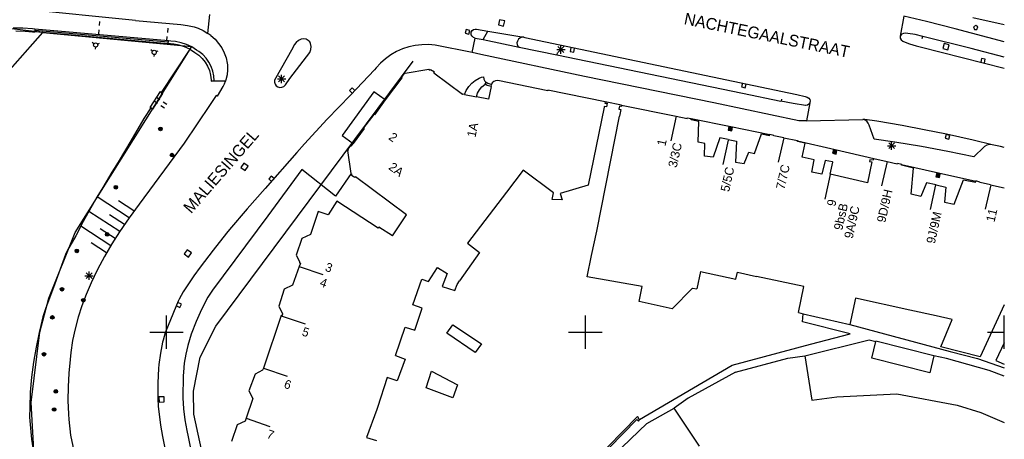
# Model space of a CAD drawing. Header units: millimetres. Extents: x 135944 to 142000, y 454200 to 456692.
# Tile 68 of 153: x 137182 to 137300, y 456037 to 456087. Entities that reach past the tile are written whole.
import ezdxf
from ezdxf.enums import TextEntityAlignment as Align

# ---------------------------------------------------------------- set-up
doc = ezdxf.new("R2010")
doc.units = ezdxf.units.MM
for name, color, linetype in [('TotaalGBKN2013_Bistad', 251, 'Continuous'), ('TotaalGBKN2013X$0$Contouren', 251, 'Continuous'), ('TotaalGBKN2013X$0$Xref', 251, 'Continuous')]:
    doc.layers.add(name, color=color, linetype=linetype)
doc.styles.add('TotaalGBKN2013X$0$GBKN binnenstad 2009$0$Standard', font='txt')

# ---------------------------------------------------------------- blocks, each defined once
blk = doc.blocks.new('TotaalGBKN2013X$0$GBKN binnenstad 2009')
at = {"layer": 'TotaalGBKN2013_Bistad'}
for p, q in [((137196311, 456087211), (137182831, 456088561)), ((137204951, 456085668), (137205191, 456087901)), ((137288017, 456087708), (137287582, 456085335)), ((137290701, 456087072), (137288017, 456087708)), ((137192018, 456087093), (137191969, 456086594)), ((137196311, 456087211), (137201711, 456086711)), ((137201711, 456086711), (137202521, 456086612)), ((137202521, 456086612), (137203317, 456086434)), ((137203317, 456086434), (137203781, 456086291)), ((137239760, 456087285), (137239628, 456086679)), ((137239628, 456086679), (137240234, 456086547)), ((137240366, 456087153), (137239760, 456087285)), ((137240234, 456086547), (137240366, 456087153)), ((137294136, 456086209), (137290701, 456087072)), ((137296244, 456087574), (137300000, 456086715)), ((137296587, 456086617), (137296337, 456086435)), ((137296337, 456086435), (137296441, 456086117)), ((137296837, 456086435), (137296587, 456086617)), ((137296734, 456086117), (137296837, 456086435)), ((137176884, 456076383), (137185210, 456085762)), ((137182855, 456086288), (137181696, 456086285)), ((137182003, 456085953), (137183147, 456085936)), ((137184011, 456086211), (137182855, 456086288)), ((137183147, 456085936), (137183991, 456085871)), ((137183991, 456085871), (137184269, 456085846)), ((137184291, 456086186), (137184011, 456086211)), ((137184291, 456086186), (137184269, 456085846)), ((137185210, 456085762), (137184269, 456085846)), ((137200211, 456084599), (137184285, 456086020)), ((137200226, 456084766), (137184291, 456086186)), ((137200195, 456084425), (137185210, 456085762)), ((137191920, 456086098), (137191867, 456085599)), ((137200059, 456085282), (137200007, 456084783)), ((137200156, 456086275), (137200109, 456085777)), ((137203781, 456086291), (137204380, 456086014)), ((137204380, 456086014), (137204951, 456085668)), ((137205311, 456085401), (137204951, 456085668)), ((137205311, 456085401), (137205796, 456084964)), ((137235785, 456086121), (137235659, 456085689)), ((137235659, 456085689), (137236091, 456085563)), ((137236217, 456085995), (137235785, 456086121)), ((137236091, 456085563), (137236217, 456085995)), ((137236351, 456085720), (137236369, 456085818)), ((137236372, 456085507), (137236351, 456085720)), ((137236369, 456085818), (137236470, 456085997)), ((137236469, 456085317), (137236372, 456085507)), ((137236629, 456085175), (137236469, 456085317)), ((137236470, 456085997), (137236630, 456086125)), ((137236630, 456086125), (137236828, 456086182)), ((137236828, 456086182), (137237020, 456086164)), ((137237020, 456086164), (137238373, 456085937)), ((137237781, 456084931), (137238373, 456085937)), ((137238373, 456085937), (137242644, 456085219)), ((137287582, 456085335), (137287560, 456085207)), ((137287671, 456085504), (137287582, 456085335)), ((137287769, 456085583), (137287671, 456085504)), ((137287974, 456085670), (137287769, 456085583)), ((137288197, 456085679), (137287974, 456085670)), ((137288486, 456085652), (137288197, 456085679)), ((137289380, 456085517), (137288486, 456085652)), ((137290258, 456085303), (137289380, 456085517)), ((137290194, 456085061), (137290258, 456085303)), ((137296055, 456083863), (137290258, 456085303)), ((137300000, 456084665), (137294136, 456086209)), ((137296441, 456086117), (137296734, 456086117)), ((137191339, 456084420), (137191136, 456084566)), ((137191769, 456084378), (137191996, 456084482)), ((137200195, 456084425), (137200226, 456084766)), ((137200461, 456084401), (137200195, 456084425)), ((137200501, 456084741), (137200226, 456084766)), ((137200872, 456084367), (137200461, 456084401)), ((137201061, 456084686), (137200501, 456084741)), ((137201529, 456084248), (137200872, 456084367)), ((137201735, 456084548), (137201061, 456084686)), ((137202166, 456084051), (137201529, 456084248)), ((137202390, 456084332), (137201735, 456084548)), ((137203014, 456084042), (137202390, 456084332)), ((137205796, 456084964), (137206224, 456084471)), ((137206224, 456084471), (137206589, 456083930)), ((137215233, 456084282), (137215071, 456083951)), ((137215464, 456084576), (137215233, 456084282)), ((137215753, 456084814), (137215464, 456084576)), ((137216085, 456084986), (137215753, 456084814)), ((137216111, 456084993), (137216085, 456084986)), ((137216391, 456085018), (137216111, 456084993)), ((137216667, 456084964), (137216391, 456085018)), ((137216917, 456084834), (137216667, 456084964)), ((137217120, 456084640), (137216917, 456084834)), ((137217190, 456084454), (137217120, 456084640)), ((137217255, 456084106), (137217190, 456084454)), ((137217241, 456083751), (137217255, 456084106)), ((137229701, 456084226), (137228933, 456084058)), ((137230482, 456084314), (137229701, 456084226)), ((137231268, 456084322), (137230482, 456084314)), ((137232051, 456084251), (137231268, 456084322)), ((137236487, 456083369), (137232051, 456084251)), ((137236487, 456083369), (137236829, 456085101)), ((137236829, 456085101), (137236629, 456085175)), ((137236829, 456085101), (137237781, 456084931)), ((137237781, 456084931), (137242111, 456084011)), ((137241881, 456084741), (137241825, 456084539)), ((137241825, 456084539), (137241849, 456084331)), ((137241849, 456084331), (137241948, 456084147)), ((137241884, 456084749), (137241881, 456084741)), ((137242002, 456084957), (137241884, 456084749)), ((137241948, 456084147), (137242108, 456084013)), ((137242183, 456085115), (137242002, 456084957)), ((137242405, 456085206), (137242183, 456085115)), ((137242644, 456085219), (137242405, 456085206)), ((137242644, 456085219), (137242781, 456085191)), ((137242781, 456085191), (137274274, 456078577)), ((137246717, 456083378), (137247425, 456084086)), ((137247425, 456083378), (137246717, 456084086)), ((137247071, 456083232), (137247071, 456084232)), ((137287560, 456085207), (137287570, 456085077)), ((137287570, 456085077), (137287696, 456084886)), ((137287696, 456084886), (137287879, 456084750)), ((137287879, 456084750), (137287956, 456084717)), ((137287956, 456084717), (137288698, 456084414)), ((137288698, 456084414), (137289467, 456084186)), ((137289467, 456084186), (137289973, 456084080)), ((137289973, 456084080), (137300000, 456081510)), ((137292809, 456084468), (137292655, 456083868)), ((137293409, 456084314), (137292809, 456084468)), ((137293255, 456083714), (137293409, 456084314)), ((137191518, 456084026), (137191493, 456083777)), ((137198332, 456083539), (137198129, 456083685)), ((137198511, 456083145), (137198486, 456082896)), ((137198762, 456083497), (137198989, 456083601)), ((137202776, 456083779), (137199363, 456078627)), ((137202776, 456083779), (137202166, 456084051)), ((137202776, 456083779), (137203095, 456083600)), ((137203601, 456083681), (137203014, 456084042)), ((137203095, 456083600), (137203401, 456083401)), ((137203401, 456083401), (137203863, 456083075)), ((137203868, 456083507), (137203601, 456083681)), ((137203863, 456083075), (137204274, 456082687)), ((137204321, 456083138), (137203868, 456083507)), ((137204718, 456082711), (137204321, 456083138)), ((137206589, 456083930), (137206884, 456083348)), ((137206884, 456083348), (137207107, 456082734)), ((137215071, 456083951), (137212891, 456080081)), ((137214721, 456080271), (137217111, 456083371)), ((137217111, 456083371), (137217241, 456083751)), ((137226786, 456083105), (137226147, 456082647)), ((137227468, 456083495), (137226786, 456083105)), ((137228186, 456083814), (137227468, 456083495)), ((137228933, 456084058), (137228186, 456083814)), ((137237531, 456083161), (137236487, 456083369)), ((137249900, 456080516), (137237531, 456083161)), ((137242108, 456084013), (137242111, 456084011)), ((137242111, 456084011), (137246591, 456083111)), ((137246571, 456083732), (137247571, 456083732)), ((137246641, 456083357), (137246591, 456083112)), ((137246591, 456083111), (137268764, 456078523)), ((137248253, 456083945), (137248172, 456083503)), ((137248172, 456083503), (137248614, 456083422)), ((137248614, 456083422), (137248695, 456083864)), ((137292655, 456083868), (137293255, 456083714)), ((137300000, 456082834), (137296055, 456083863)), ((137204274, 456082687), (137204627, 456082245)), ((137204627, 456082245), (137204913, 456081758)), ((137205054, 456082234), (137204718, 456082711)), ((137204913, 456081758), (137205128, 456081235)), ((137205322, 456081715), (137205054, 456082234)), ((137207107, 456082734), (137207252, 456082098)), ((137207252, 456082098), (137207281, 456081901)), ((137207281, 456081901), (137207299, 456081300)), ((137225558, 456082127), (137225024, 456081550)), ((137226147, 456082647), (137225558, 456082127)), ((137297292, 456082685), (137297180, 456082249)), ((137297728, 456082573), (137297292, 456082685)), ((137297616, 456082137), (137297728, 456082573)), ((137205128, 456081235), (137205268, 456080687)), ((137205268, 456080687), (137205328, 456080125)), ((137205516, 456081165), (137205322, 456081715)), ((137205633, 456080593), (137205516, 456081165)), ((137205671, 456080011), (137205633, 456080593)), ((137207237, 456080702), (137207096, 456080117)), ((137207299, 456081300), (137207237, 456080702)), ((137213387, 456079878), (137214095, 456080586)), ((137214095, 456079878), (137213387, 456080586)), ((137213741, 456079732), (137213741, 456080732)), ((137224841, 456081321), (137221965, 456078307)), ((137225024, 456081550), (137224841, 456081321)), ((137228398, 456080962), (137228054, 456080452)), ((137228484, 456080896), (137228398, 456080962)), ((137231330, 456081351), (137228484, 456080896)), ((137231455, 456081241), (137231330, 456081351)), ((137231505, 456081328), (137231455, 456081241)), ((137231990, 456081017), (137231505, 456081328)), ((137231921, 456080907), (137231990, 456081017)), ((137235328, 456078356), (137231921, 456080907)), ((137205328, 456080125), (137205331, 456079951)), ((137205331, 456079951), (137205671, 456080011)), ((137207041, 456079952), (137205331, 456079951)), ((137206761, 456079321), (137206913, 456079631)), ((137206913, 456079631), (137207041, 456079952)), ((137207096, 456080117), (137207041, 456079952)), ((137212891, 456080081), (137212885, 456079841)), ((137212885, 456079841), (137212957, 456079613)), ((137212957, 456079613), (137213100, 456079421)), ((137213100, 456079421), (137213298, 456079286)), ((137213241, 456080232), (137214241, 456080232)), ((137213989, 456079333), (137214166, 456079493)), ((137214166, 456079493), (137214201, 456079541)), ((137214201, 456079541), (137214721, 456080271)), ((137228104, 456080377), (137226105, 456077750)), ((137228054, 456080452), (137228104, 456080377)), ((137236079, 456079314), (137236435, 456079713)), ((137236435, 456079713), (137236847, 456080053)), ((137236847, 456080053), (137237305, 456080329)), ((137237305, 456080329), (137237586, 456080455)), ((137237586, 456080455), (137237841, 456080460)), ((137237644, 456079270), (137237986, 456079568)), ((137237841, 456080460), (137237878, 456080203)), ((137237878, 456080203), (137237992, 456079969)), ((137237986, 456079568), (137238019, 456079591)), ((137237992, 456079969), (137238156, 456079792)), ((137238019, 456079591), (137238156, 456079792)), ((137238274, 456079434), (137238019, 456079591)), ((137238360, 456079669), (137238156, 456079792)), ((137238736, 456079314), (137238274, 456079434)), ((137238784, 456079560), (137238360, 456079669)), ((137238736, 456079314), (137238784, 456079560)), ((137238889, 456079749), (137238784, 456079560)), ((137239067, 456079917), (137238889, 456079749)), ((137239289, 456080019), (137239067, 456079917)), ((137239532, 456080044), (137239289, 456080019)), ((137245501, 456078822), (137239532, 456080044)), ((137265323, 456077380), (137249900, 456080516)), ((137268740, 456079709), (137268642, 456079270)), ((137269081, 456079172), (137269179, 456079611)), ((137199242, 456078723), (137198022, 456076835)), ((137199532, 456078493), (137198312, 456076636)), ((137199363, 456078627), (137199242, 456078723)), ((137199363, 456078627), (137199532, 456078493)), ((137205931, 456078241), (137205211, 456077171)), ((137206071, 456078181), (137205931, 456078241)), ((137206071, 456078181), (137206761, 456079321)), ((137213298, 456079286), (137213529, 456079223)), ((137213529, 456079223), (137213768, 456079239)), ((137213768, 456079239), (137213989, 456079333)), ((137221965, 456078307), (137219195, 456075414)), ((137224750, 456078700), (137220954, 456073481)), ((137222153, 456079171), (137221838, 456078850)), ((137221838, 456078850), (137222159, 456078534)), ((137222474, 456078855), (137222153, 456079171)), ((137226105, 456077750), (137224750, 456078700)), ((137235388, 456078418), (137235328, 456078356)), ((137235562, 456078382), (137235388, 456078418)), ((137235562, 456078382), (137235785, 456078868)), ((137235562, 456078382), (137236994, 456078090)), ((137235785, 456078868), (137236079, 456079314)), ((137236994, 456078090), (137237140, 456078520)), ((137237140, 456078520), (137237359, 456078917)), ((137237359, 456078917), (137237644, 456079270)), ((137238736, 456079314), (137238442, 456077795)), ((137245523, 456078890), (137245501, 456078822)), ((137252365, 456077513), (137245523, 456078890)), ((137268642, 456079270), (137269081, 456079172)), ((137268764, 456078523), (137273342, 456077560)), ((137274274, 456078577), (137275255, 456078387)), ((137275255, 456078387), (137276218, 456078119)), ((137198918, 456077314), (137198506, 456077597)), ((137199201, 456077727), (137198788, 456078009)), ((137199744, 456076749), (137199331, 456077032)), ((137200026, 456077162), (137199613, 456077444)), ((137205211, 456077171), (137202117, 456072560)), ((137226105, 456077750), (137224829, 456075930)), ((137238442, 456077795), (137236994, 456078090)), ((137252365, 456077513), (137252330, 456077356)), ((137252330, 456077356), (137252591, 456077318)), ((137254320, 456077093), (137252365, 456077513)), ((137252591, 456077318), (137252515, 456076898)), ((137254320, 456077093), (137254290, 456076936)), ((137254320, 456077093), (137260844, 456075779)), ((137275480, 456075225), (137265323, 456077380)), ((137274812, 456077287), (137273342, 456077560)), ((137273401, 456077811), (137273357, 456077565)), ((137276278, 456077077), (137274812, 456077287)), ((137276218, 456078119), (137276475, 456078033)), ((137276311, 456077074), (137276278, 456077077)), ((137276506, 456077101), (137276311, 456077074)), ((137276789, 456077363), (137276403, 456075247)), ((137276475, 456078033), (137276650, 456077941)), ((137276675, 456077203), (137276506, 456077101)), ((137276650, 456077941), (137276774, 456077788)), ((137276789, 456077363), (137276675, 456077203)), ((137276774, 456077788), (137276829, 456077599)), ((137276804, 456077403), (137276789, 456077363)), ((137276829, 456077599), (137276804, 456077403)), ((137198111, 456076774), (137197304, 456075495)), ((137198022, 456076835), (137198111, 456076774)), ((137198312, 456076636), (137198111, 456076774)), ((137224743, 456076000), (137223532, 456074387)), ((137224829, 456075930), (137224743, 456076000)), ((137252240, 456076860), (137250348, 456067553)), ((137252259, 456076939), (137252240, 456076860)), ((137252515, 456076898), (137252259, 456076939)), ((137254073, 456076976), (137253981, 456076618)), ((137253981, 456076618), (137254217, 456076566)), ((137254217, 456076566), (137254067, 456075803)), ((137254290, 456076936), (137254073, 456076976)), ((137197304, 456075495), (137195749, 456072838)), ((137219195, 456075414), (137216484, 456072466)), ((137251378, 456062059), (137254067, 456075803)), ((137260844, 456075779), (137260191, 456072852)), ((137260844, 456075779), (137262133, 456075519)), ((137262133, 456075519), (137262162, 456075599)), ((137262162, 456075599), (137262638, 456075502)), ((137262640, 456075339), (137262638, 456075502)), ((137262638, 456075502), (137267344, 456074540)), ((137263546, 456075153), (137262640, 456075339)), ((137263440, 456072694), (137263546, 456075153)), ((137276403, 456075247), (137275480, 456075225)), ((137276403, 456075247), (137283116, 456075395)), ((137283351, 456075406), (137283116, 456075395)), ((137283133, 456075393), (137283116, 456075395)), ((137283386, 456075317), (137283133, 456075393)), ((137284778, 456075183), (137283351, 456075406)), ((137283604, 456075169), (137283386, 456075317)), ((137283769, 456074963), (137283604, 456075169)), ((137283865, 456074717), (137283769, 456074963)), ((137284478, 456073026), (137283865, 456074717)), ((137287811, 456074672), (137284778, 456075183)), ((137223587, 456074317), (137222289, 456072518)), ((137223532, 456074387), (137223587, 456074317)), ((137267124, 456074541), (137267038, 456074119)), ((137267038, 456074119), (137267460, 456074033)), ((137267171, 456074470), (137267109, 456074166)), ((137267109, 456074166), (137267413, 456074104)), ((137267546, 456074455), (137267124, 456074541)), ((137267475, 456074408), (137267171, 456074470)), ((137267218, 456074399), (137267180, 456074213)), ((137267180, 456074213), (137267366, 456074175)), ((137267404, 456074361), (137267218, 456074399)), ((137267265, 456074328), (137267251, 456074260)), ((137267251, 456074260), (137267319, 456074246)), ((137267333, 456074314), (137267265, 456074328)), ((137267319, 456074246), (137267333, 456074314)), ((137267344, 456074540), (137272003, 456073587)), ((137267366, 456074175), (137267404, 456074361)), ((137267413, 456074104), (137267475, 456074408)), ((137267460, 456074033), (137267546, 456074455)), ((137270202, 456071346), (137271036, 456073673)), ((137271036, 456073673), (137271988, 456073483)), ((137271988, 456073483), (137272003, 456073587)), ((137272509, 456073483), (137272003, 456073587)), ((137290446, 456074173), (137287811, 456074672)), ((137293084, 456073652), (137290446, 456074173)), ((137293055, 456073601), (137292938, 456073166)), ((137293490, 456073484), (137293055, 456073601)), ((137296290, 456072916), (137293084, 456073652)), ((137195749, 456072838), (137194235, 456070301)), ((137202117, 456072560), (137196744, 456065265)), ((137216484, 456072466), (137215570, 456071445)), ((137220954, 456073481), (137222289, 456072518)), ((137222084, 456072234), (137222289, 456072518)), ((137264252, 456072516), (137263440, 456072694)), ((137264218, 456071022), (137264252, 456072516)), ((137266029, 456073189), (137265253, 456070892)), ((137267021, 456072998), (137266029, 456073189)), ((137267054, 456072923), (137266401, 456069996)), ((137267021, 456072998), (137268051, 456072799)), ((137268051, 456072799), (137267897, 456070308)), ((137272500, 456073423), (137272509, 456073483)), ((137273674, 456073206), (137272500, 456073423)), ((137273673, 456073202), (137273020, 456070275)), ((137273674, 456073206), (137275334, 456072900)), ((137275306, 456072744), (137275334, 456072855)), ((137276223, 456072563), (137275306, 456072744)), ((137275334, 456072900), (137275334, 456072855)), ((137275334, 456072855), (137279826, 456071804)), ((137275867, 456070900), (137276223, 456072563)), ((137286943, 456072683), (137284478, 456073026)), ((137286199, 456071907), (137286907, 456072615)), ((137286907, 456071907), (137286199, 456072615)), ((137286553, 456071761), (137286553, 456072761)), ((137290101, 456072171), (137286943, 456072683)), ((137292938, 456073166), (137293373, 456073049)), ((137293373, 456073049), (137293490, 456073484)), ((137298550, 456072377), (137296290, 456072916)), ((137298236, 456072387), (137297930, 456072317)), ((137298550, 456072377), (137298236, 456072387)), ((137299560, 456072164), (137298550, 456072377)), ((137215570, 456071445), (137211796, 456067151)), ((137221652, 456071687), (137221738, 456071776)), ((137222053, 456068955), (137221652, 456071687)), ((137221668, 456071841), (137221999, 456072293)), ((137221738, 456071776), (137221668, 456071841)), ((137221999, 456072293), (137222084, 456072234)), ((137268958, 456070149), (137269488, 456071479)), ((137269488, 456071479), (137270202, 456071346)), ((137279601, 456071778), (137279503, 456071360)), ((137279503, 456071360), (137279921, 456071262)), ((137279645, 456071706), (137279575, 456071404)), ((137279575, 456071404), (137279877, 456071334)), ((137280019, 456071680), (137279601, 456071778)), ((137279947, 456071636), (137279645, 456071706)), ((137279690, 456071634), (137279647, 456071449)), ((137279647, 456071449), (137279832, 456071406)), ((137279875, 456071591), (137279690, 456071634)), ((137279735, 456071562), (137279719, 456071494)), ((137279719, 456071494), (137279787, 456071478)), ((137279803, 456071546), (137279735, 456071562)), ((137279787, 456071478), (137279803, 456071546)), ((137279826, 456071804), (137284426, 456070727)), ((137279832, 456071406), (137279875, 456071591)), ((137279877, 456071334), (137279947, 456071636)), ((137279921, 456071262), (137280019, 456071680)), ((137286053, 456072261), (137287053, 456072261)), ((137293245, 456071580), (137290101, 456072171)), ((137296374, 456070911), (137293245, 456071580)), ((137297580, 456072119), (137296374, 456070911)), ((137297652, 456072173), (137297580, 456072119)), ((137297930, 456072317), (137297652, 456072173)), ((137300000, 456072050), (137299560, 456072164)), ((137194235, 456070301), (137193477, 456069115)), ((137209234, 456070173), (137208881, 456069664)), ((137209743, 456069820), (137209234, 456070173)), ((137265253, 456070892), (137264218, 456071022)), ((137267897, 456070308), (137268958, 456070149)), ((137277318, 456070564), (137275867, 456070900)), ((137277016, 456069082), (137277318, 456070564)), ((137278602, 456070491), (137278219, 456068853)), ((137279486, 456070319), (137278602, 456070491)), ((137279201, 456068842), (137279530, 456070310)), ((137279530, 456070310), (137279486, 456070319)), ((137284185, 456070320), (137283665, 456067841)), ((137283942, 456070587), (137283904, 456070382)), ((137283904, 456070382), (137284185, 456070320)), ((137284358, 456070516), (137283942, 456070587)), ((137284426, 456070727), (137284358, 456070516)), ((137284426, 456070727), (137286009, 456070380)), ((137286009, 456070380), (137285356, 456067453)), ((137286009, 456070380), (137287229, 456070113)), ((137287229, 456070113), (137287249, 456070179)), ((137287249, 456070179), (137287751, 456070049)), ((137287751, 456070049), (137287735, 456070006)), ((137287747, 456069939), (137287735, 456070006)), ((137287735, 456070006), (137292153, 456069013)), ((137193477, 456069115), (137192396, 456067273)), ((137208881, 456069664), (137209390, 456069311)), ((137209390, 456069311), (137209743, 456069820)), ((137216144, 456069402), (137212097, 456063875)), ((137220153, 456066241), (137216144, 456069402)), ((137222053, 456068955), (137220153, 456066241)), ((137222064, 456068880), (137222053, 456068955)), ((137222177, 456068814), (137222064, 456068880)), ((137222099, 456068713), (137222177, 456068814)), ((137242581, 456069358), (137240563, 456066713)), ((137246198, 456066646), (137242581, 456069358)), ((137278219, 456068853), (137277016, 456069082)), ((137279217, 456068807), (137278564, 456065880)), ((137283665, 456067841), (137279201, 456068842)), ((137289151, 456069583), (137287747, 456069939)), ((137288873, 456066461), (137289151, 456069583)), ((137291927, 456068968), (137291833, 456068548)), ((137291973, 456068896), (137291905, 456068594)), ((137292347, 456068874), (137291927, 456068968)), ((137292275, 456068828), (137291973, 456068896)), ((137292018, 456068824), (137291977, 456068639)), ((137292203, 456068783), (137292018, 456068824)), ((137292153, 456069013), (137296597, 456068014)), ((137292207, 456068526), (137292275, 456068828)), ((137292253, 456068454), (137292347, 456068874)), ((137212496, 456068638), (137212202, 456068298)), ((137212202, 456068298), (137212542, 456068003)), ((137212836, 456068344), (137212496, 456068638)), ((137222474, 456068466), (137222099, 456068713)), ((137222554, 456068562), (137222474, 456068466)), ((137228658, 456064022), (137222554, 456068562)), ((137290716, 456067843), (137290036, 456066193)), ((137291853, 456067578), (137290716, 456067843)), ((137291833, 456068548), (137292253, 456068454)), ((137291905, 456068594), (137292207, 456068526)), ((137291977, 456068639), (137292162, 456068598)), ((137292063, 456068753), (137292048, 456068684)), ((137292048, 456068684), (137292117, 456068669)), ((137292132, 456068738), (137292063, 456068753)), ((137292117, 456068669), (137292132, 456068738)), ((137292162, 456068598), (137292203, 456068783)), ((137294023, 456065267), (137295128, 456068203)), ((137295128, 456068203), (137296553, 456067917)), ((137296553, 456067917), (137296597, 456068014)), ((137296611, 456068063), (137296597, 456068014)), ((137297098, 456067912), (137296611, 456068063)), ((137297114, 456067857), (137297098, 456067912)), ((137298359, 456067602), (137297114, 456067857)), ((137192396, 456067273), (137191704, 456066131)), ((137211796, 456067151), (137209629, 456064731)), ((137240563, 456066713), (137235909, 456060613)), ((137246023, 456065840), (137246198, 456066646)), ((137250348, 456067553), (137246994, 456066554)), ((137246994, 456066554), (137247214, 456065817)), ((137290036, 456066193), (137288873, 456066461)), ((137291801, 456067584), (137291148, 456064657)), ((137291853, 456067578), (137293022, 456067306)), ((137293022, 456067306), (137292845, 456065525)), ((137298377, 456067598), (137297722, 456064671)), ((137298359, 456067602), (137300000, 456067223)), ((137191704, 456066131), (137190062, 456063197)), ((137195545, 456063655), (137191719, 456066157)), ((137196114, 456064478), (137194288, 456065672)), ((137220334, 456065644), (137219288, 456064009)), ((137225278, 456062399), (137220334, 456065644)), ((137247214, 456065817), (137246023, 456065840)), ((137292845, 456065525), (137294023, 456065267)), ((137194414, 456062006), (137190737, 456064408)), ((137196744, 456065265), (137195531, 456063635)), ((137209629, 456064731), (137207523, 456062259)), ((137218123, 456064412), (137217174, 456061646)), ((137219288, 456064009), (137218123, 456064412)), ((137190062, 456063197), (137189176, 456061485)), ((137194971, 456062836), (137193193, 456063998)), ((137195531, 456063635), (137194383, 456061959)), ((137212097, 456063875), (137205503, 456055011)), ((137226965, 456061518), (137228658, 456064022)), ((137193347, 456060313), (137189784, 456062644)), ((137193872, 456061165), (137192099, 456062324)), ((137194383, 456061959), (137193487, 456060544)), ((137207169, 456061831), (137205579, 456059810)), ((137207523, 456062259), (137207169, 456061831)), ((137225353, 456062554), (137225278, 456062399)), ((137226965, 456061518), (137225353, 456062554)), ((137250728, 456059154), (137251378, 456062059)), ((137189176, 456061485), (137188176, 456059782)), ((137192831, 456059456), (137191004, 456060650)), ((137216144, 456061198), (137215464, 456059187)), ((137217174, 456061646), (137216144, 456061198)), ((137235909, 456060613), (137237364, 456059503)), ((137188176, 456059782), (137187947, 456059258)), ((137193487, 456060544), (137192588, 456059032)), ((137202485, 456059840), (137202113, 456059344)), ((137202981, 456059468), (137202485, 456059840)), ((137202609, 456058972), (137202981, 456059468)), ((137205579, 456059810), (137204034, 456057754)), ((137237364, 456059503), (137234988, 456056113)), ((137187947, 456059258), (137186521, 456055319)), ((137192588, 456059032), (137191760, 456057481)), ((137202113, 456059344), (137202609, 456058972)), ((137215464, 456059187), (137215911, 456058358)), ((137215911, 456058358), (137215871, 456058253)), ((137215871, 456058253), (137215976, 456058218)), ((137250218, 456056591), (137250728, 456059154)), ((137190413, 456056389), (137191121, 456057097)), ((137191121, 456056389), (137190413, 456057097)), ((137190767, 456056243), (137190767, 456057243)), ((137191760, 456057481), (137191002, 456055894)), ((137204034, 456057754), (137203276, 456056718)), ((137215843, 456057852), (137215026, 456055601)), ((137215976, 456058218), (137215843, 456057852)), ((137215843, 456057852), (137218680, 456056876)), ((137231279, 456056069), (137232365, 456057717)), ((137232365, 456057717), (137233507, 456057008)), ((137263728, 456057250), (137263311, 456055161)), ((137263728, 456057250), (137267946, 456056330)), ((137267946, 456056330), (137268135, 456057157)), ((137268135, 456057157), (137270437, 456056660)), ((137190267, 456056743), (137191267, 456056743)), ((137191002, 456055894), (137190407, 456054497)), ((137203276, 456056718), (137202539, 456055666)), ((137229409, 456053280), (137230473, 456056325)), ((137230473, 456056325), (137231279, 456056069)), ((137233507, 456057008), (137232917, 456055447)), ((137234691, 456055689), (137234988, 456056113)), ((137256786, 456055441), (137250218, 456056591)), ((137276083, 456055440), (137270437, 456056660)), ((137186521, 456055319), (137185590, 456052889)), ((137201995, 456054825), (137201520, 456053943)), ((137202539, 456055666), (137201995, 456054825)), ((137205503, 456055011), (137204936, 456054169)), ((137214061, 456055129), (137213390, 456053106)), ((137215026, 456055601), (137214061, 456055129)), ((137232917, 456055447), (137234429, 456054959)), ((137234429, 456054959), (137234691, 456055689)), ((137256437, 456053675), (137256786, 456055441)), ((137260351, 456052801), (137262781, 456055271)), ((137262781, 456055271), (137263311, 456055161)), ((137275421, 456052331), (137276083, 456055440)), ((137190407, 456054497), (137189891, 456053159)), ((137201404, 456053698), (137200191, 456050780)), ((137201772, 456053351), (137201363, 456053539)), ((137201520, 456053943), (137201404, 456053698)), ((137204936, 456054169), (137204170, 456052723)), ((137260351, 456052801), (137256437, 456053675)), ((137282246, 456054055), (137281571, 456050901)), ((137288726, 456052629), (137282246, 456054055)), ((137185590, 456052889), (137185257, 456051847)), ((137189891, 456053159), (137189450, 456051794)), ((137201176, 456053129), (137201585, 456052942)), ((137201585, 456052942), (137201772, 456053351)), ((137204170, 456052723), (137203529, 456051264)), ((137213390, 456053106), (137213847, 456052182)), ((137230520, 456052857), (137229409, 456053280)), ((137229629, 456050230), (137230520, 456052857)), ((137291851, 456051941), (137288726, 456052629)), ((137300000, 456053250), (137297121, 456047041)), ((137185257, 456051847), (137185001, 456050783)), ((137189450, 456051794), (137189086, 456050407)), ((137200000, 456050000), (137200000, 456052000)), ((137203529, 456051264), (137202962, 456049775)), ((137213707, 456051986), (137211560, 456045715)), ((137213701, 456051968), (137216538, 456050992)), ((137213792, 456051976), (137213707, 456051986)), ((137213847, 456052182), (137213792, 456051976)), ((137250000, 456050000), (137250000, 456052000)), ((137275421, 456052331), (137275995, 456052198)), ((137275911, 456051231), (137275995, 456052198)), ((137281621, 456049821), (137275911, 456051231)), ((137275995, 456052198), (137281571, 456050901)), ((137293761, 456051521), (137291851, 456051941)), ((137292441, 456048251), (137293761, 456051521)), ((137300000, 456050000), (137300000, 456052000)), ((137184972, 456050634), (137184815, 456049980)), ((137185001, 456050783), (137184972, 456050634)), ((137189086, 456050407), (137188799, 456049001)), ((137198000, 456050000), (137200000, 456050000)), ((137200191, 456050780), (137199859, 456049933)), ((137200000, 456050000), (137202000, 456050000)), ((137200000, 456048000), (137200000, 456050000)), ((137227339, 456047227), (137228506, 456050615)), ((137228506, 456050615), (137229629, 456050230)), ((137233467, 456049887), (137234175, 456050894)), ((137234175, 456050894), (137237600, 456048621)), ((137248000, 456050000), (137250000, 456050000)), ((137250000, 456050000), (137252000, 456050000)), ((137250000, 456048000), (137250000, 456050000)), ((137281571, 456050901), (137293551, 456047701)), ((137298000, 456050000), (137300000, 456050000)), ((137300000, 456048000), (137300000, 456050000)), ((137184815, 456049980), (137184428, 456048211)), ((137188799, 456049001), (137188592, 456047582)), ((137199602, 456049061), (137199541, 456048799)), ((137199859, 456049933), (137199602, 456049061)), ((137202733, 456049100), (137202550, 456048414)), ((137202962, 456049775), (137202733, 456049100)), ((137236847, 456047563), (137233467, 456049887)), ((137276183, 456047190), (137283851, 456049071)), ((137276851, 456048571), (137281621, 456049821)), ((137283851, 456049071), (137284668, 456048890)), ((137284171, 456046881), (137284668, 456048890)), ((137284681, 456048941), (137284668, 456048890)), ((137291601, 456047191), (137284681, 456048941)), ((137184428, 456048211), (137184119, 456046427)), ((137199541, 456048799), (137199283, 456047485)), ((137202550, 456048414), (137202293, 456047372)), ((137237600, 456048621), (137236847, 456047563)), ((137267501, 456046071), (137276851, 456048571)), ((137297121, 456047041), (137292441, 456048251)), ((137293551, 456047701), (137296781, 456046861)), ((137300000, 456048719), (137299000, 456046631)), ((137188506, 456046733), (137188335, 456045111)), ((137188592, 456047582), (137188506, 456046733)), ((137199283, 456047485), (137199104, 456046158)), ((137202293, 456047372), (137202115, 456046315)), ((137227339, 456047227), (137228501, 456046785)), ((137228501, 456046785), (137227546, 456044209)), ((137267921, 456045241), (137274161, 456046891)), ((137274161, 456046891), (137276183, 456047190)), ((137276183, 456047190), (137277031, 456041891)), ((137291091, 456045131), (137284171, 456046881)), ((137291601, 456047191), (137291091, 456045131)), ((137293111, 456046841), (137291601, 456047191)), ((137298191, 456045411), (137293111, 456046841)), ((137296781, 456046861), (137300000, 456045751)), ((137299000, 456046631), (137300000, 456046178)), ((137184119, 456046427), (137183889, 456044631)), ((137199058, 456045663), (137198970, 456043965)), ((137199104, 456046158), (137199058, 456045663)), ((137202115, 456046315), (137202016, 456045247)), ((137211469, 456045450), (137210577, 456045005)), ((137211560, 456045715), (137211469, 456045450)), ((137211562, 456045714), (137214399, 456044738)), ((137230994, 456043365), (137231630, 456045335)), ((137231630, 456045335), (137234732, 456043727)), ((137256457, 456039591), (137267501, 456046071)), ((137300000, 456044762), (137298191, 456045411)), ((137183889, 456044631), (137183739, 456042826)), ((137188335, 456045111), (137188245, 456043483)), ((137201998, 456044773), (137201940, 456042147)), ((137202016, 456045247), (137201998, 456044773)), ((137210577, 456045005), (137209843, 456043008)), ((137226359, 456044575), (137225172, 456041021)), ((137227546, 456044209), (137226359, 456044575)), ((137267921, 456045241), (137262281, 456042111)), ((137188245, 456043483), (137188234, 456041853)), ((137198970, 456043965), (137198963, 456042264)), ((137209843, 456043008), (137210312, 456042065)), ((137234188, 456042179), (137230994, 456043365)), ((137234732, 456043727), (137234188, 456042179)), ((137183739, 456042826), (137183669, 456041017)), ((137188234, 456041853), (137188303, 456040224)), ((137198963, 456042264), (137198967, 456042077)), ((137198967, 456042077), (137199016, 456041140)), ((137199717, 456042300), (137199097, 456042278)), ((137199097, 456042278), (137199119, 456041658)), ((137199739, 456041680), (137199717, 456042300)), ((137201940, 456042147), (137202021, 456040847)), ((137210312, 456042065), (137209505, 456039732)), ((137262281, 456042111), (137260601, 456040941)), ((137277031, 456041891), (137280021, 456042281)), ((137280021, 456042281), (137287191, 456042631)), ((137287191, 456042631), (137294371, 456041301)), ((137183669, 456041017), (137183666, 456039860)), ((137199016, 456041140), (137199107, 456040207)), ((137199119, 456041658), (137199739, 456041680)), ((137202021, 456040847), (137202182, 456039554)), ((137225089, 456040790), (137223884, 456037443)), ((137225172, 456041021), (137225089, 456040790)), ((137257321, 456039081), (137260601, 456040941)), ((137263631, 456036391), (137260601, 456040941)), ((137294371, 456041301), (137297211, 456040431)), ((137183666, 456039860), (137183897, 456037231)), ((137188303, 456040224), (137188354, 456039562)), ((137188354, 456039562), (137188538, 456037698)), ((137199107, 456040207), (137199290, 456038887)), ((137202182, 456039554), (137202422, 456038273)), ((137209505, 456039732), (137209377, 456039361)), ((137209502, 456039733), (137212339, 456038757)), ((137256205, 456039938), (137246108, 456029612)), ((137246252, 456029473), (137256125, 456039570)), ((137256125, 456039570), (137256321, 456039391)), ((137256351, 456039801), (137256205, 456039938)), ((137256287, 456039737), (137256351, 456039801)), ((137256457, 456039591), (137256287, 456039737)), ((137256321, 456039391), (137256457, 456039591)), ((137297211, 456040431), (137300000, 456039220)), ((137199290, 456038887), (137199521, 456037564)), ((137202422, 456038273), (137202601, 456037524)), ((137208448, 456038955), (137207745, 456036934)), ((137209377, 456039361), (137208448, 456038955)), ((137254401, 456036281), (137257321, 456039081)), ((137183897, 456037231), (137184041, 456036178)), ((137188538, 456037698), (137189771, 456031985)), ((137199521, 456037564), (137202866, 456021081)), ((137202601, 456037524), (137203624, 456032357)), ((137223884, 456037443), (137225059, 456037064))]:
    blk.add_line(p, q, dxfattribs=at)
for centre, radius in [((137191542, 456084275), 250), ((137198535, 456083394), 250), ((137199274, 456074262), 215), ((137199274, 456074262), 155), ((137199274, 456074262), 95), ((137199274, 456074262), 35), ((137200660, 456071134), 215), ((137200660, 456071134), 155), ((137200660, 456071134), 95), ((137200660, 456071134), 35), ((137193957, 456067301), 215), ((137193957, 456067301), 155), ((137193957, 456067301), 95), ((137193957, 456067301), 35), ((137192921, 456061672), 215), ((137192921, 456061672), 155), ((137192921, 456061672), 95), ((137192921, 456061672), 35), ((137189301, 456059705), 215), ((137189301, 456059705), 155), ((137189301, 456059705), 95), ((137189301, 456059705), 35), ((137187523, 456055121), 215), ((137187523, 456055121), 155), ((137187523, 456055121), 95), ((137187523, 456055121), 35), ((137190070, 456053807), 215), ((137190070, 456053807), 155), ((137190070, 456053807), 95), ((137190070, 456053807), 35), ((137186381, 456051769), 215), ((137186381, 456051769), 155), ((137186381, 456051769), 95), ((137186381, 456051769), 35), ((137185383, 456047357), 215), ((137185383, 456047357), 155), ((137185383, 456047357), 95), ((137185383, 456047357), 35), ((137186791, 456042932), 215), ((137186791, 456042932), 155), ((137186791, 456042932), 95), ((137186791, 456042932), 35), ((137186581, 456040772), 215), ((137186581, 456040772), 155), ((137186581, 456040772), 95), ((137186581, 456040772), 35)]:
    blk.add_circle(centre, radius, dxfattribs=at)
at = {"layer": 'TotaalGBKN2013_Bistad', "style": 'TotaalGBKN2013X$0$GBKN binnenstad 2009$0$Standard'}
for s, rotation, p in [('NACHTEGAALSTRAAT', 348.424964, (137261690, 456086781)), ('MALIESINGEL', 48.972392, (137202941, 456064072))]:
    blk.add_text(s, height=1400, rotation=rotation, dxfattribs=at).set_placement(p)
for s, rotation, p in [('1A', 78.473, (137236703.4, 456074991.9)), ('1', 77.4177, (137259201.2, 456073027.6)), ('3/3C', 77.4177, (137261023.8, 456072596.3)), ('7/7C', 77.4177, (137273894.5, 456069985.2)), ('5/5C', 77.4177, (137267276.5, 456069707.2)), ('9D/9H', 77.4177, (137286149.1, 456067030.4)), ('9', 77.4177, (137279480.2, 456065829.3)), ('9bsB', 77.4177, (137280839.8, 456065360.4)), ('9A/9C', 77.4177, (137282234.9, 456065048.8)), ('9J/9M', 77.4177, (137292022, 456064356.6)), ('11', 77.0049, (137298662, 456064722.5))]:
    blk.add_text(s, height=1054, rotation=rotation, dxfattribs=at).set_placement(p, align=Align.MIDDLE_RIGHT)
for s, rotation, p in [('2', 323.1081, (137226742.4, 456073512.5)), ('2A', 323.3579, (137226732.5, 456069942.9)), ('3', 340.9933, (137219017.6, 456057848.3)), ('4', 340.9933, (137218387.6, 456056024.3)), ('5', 340.9933, (137216245.6, 456050140.3)), ('6', 340.9933, (137214104.6, 456043887.3)), ('7', 340.9933, (137212048.6, 456037904.3))]:
    blk.add_text(s, height=1054, rotation=rotation, dxfattribs=at).set_placement(p, align=Align.MIDDLE_LEFT)

msp = doc.modelspace()

# ---------------------------------------------------------------- linework, layer by layer
at = {"layer": 'TotaalGBKN2013X$0$Contouren'}
for p, q in [((137185.23, 456085.79), (137152.16, 456089.46)), ((137175.98, 456075.3), (137185.23, 456085.79)), ((137185.23, 456085.79), (137203.02, 456084.11)), ((137189.1, 456061.91), (137203.02, 456084.11)), ((137205.87, 456050.71), (137229.43, 456082.33)), ((137185.94, 456054.08), (137189.1, 456061.91)), ((137184.88, 456049.99), (137185.94, 456054.08)), ((137204.03, 456047.01), (137205.87, 456050.71)), ((137183.85, 456041.61), (137184.88, 456049.99)), ((137203.22, 456042.97), (137204.03, 456047.01)), ((137203.27, 456040.22), (137203.22, 456042.97)), ((137184.3, 456033.17), (137183.85, 456041.61)), ((137215.88, 455981.37), (137203.27, 456040.22))]:
    msp.add_line(p, q, dxfattribs=at)

# ---------------------------------------------------------------- block references
at = {"layer": 'TotaalGBKN2013X$0$Xref', "xscale": 0.0009999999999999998, "yscale": 0.0009999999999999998, "zscale": 0.0009999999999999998}
msp.add_blockref('TotaalGBKN2013X$0$GBKN binnenstad 2009', (0, 0), dxfattribs=at)

doc.saveas('drawing.dxf')
